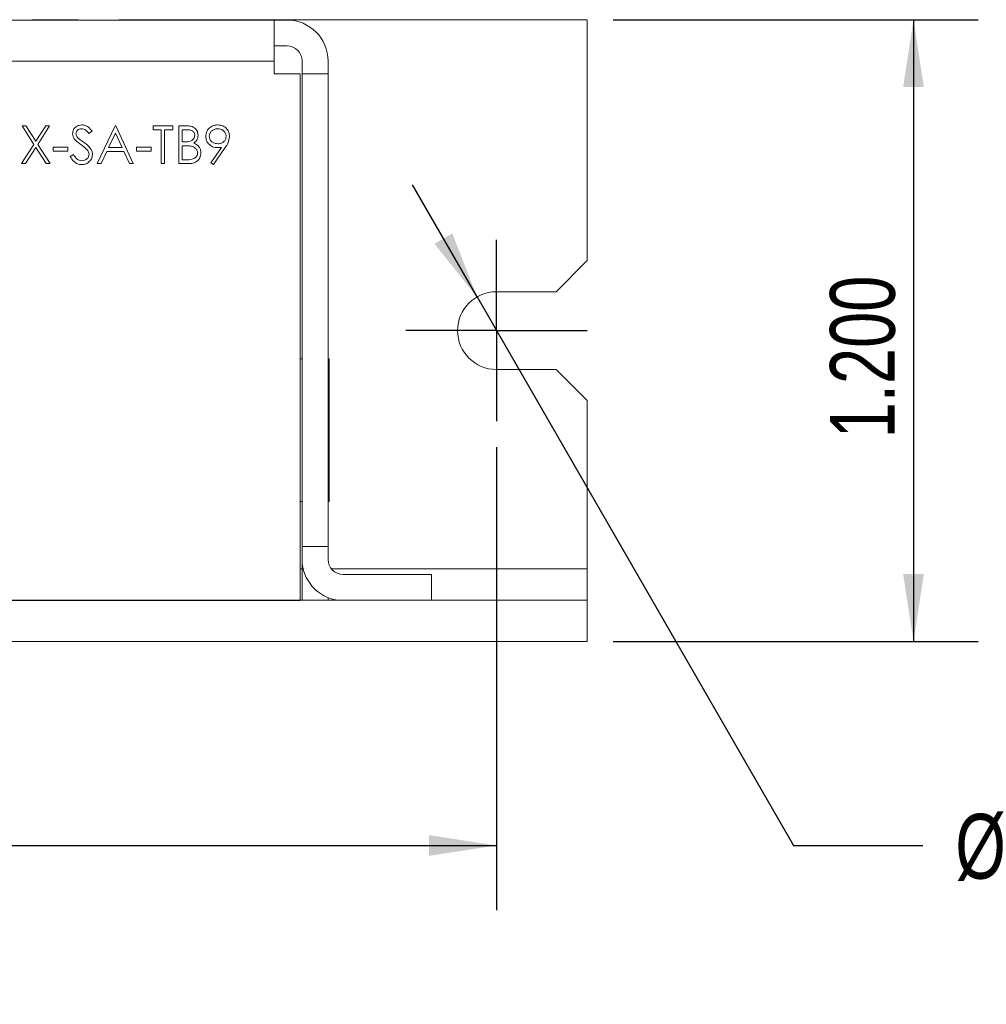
# Model space of a CAD drawing. Header units: inches. Extents: x 0.2 to 16.3, y 0.2 to 11.5.
# Tile 40 of 64: x 10.3 to 12.1, y 2.6 to 4.5. Entities that reach past the tile are written whole.
import ezdxf

# ---------------------------------------------------------------- set-up
doc = ezdxf.new("R2010")
doc.units = ezdxf.units.IN
doc.header["$MEASUREMENT"] = 0
doc.layers.add('FORMAT', color=7, linetype='Continuous')
doc.styles.add('SLDTEXTSTYLE0', font='TXT', dxfattribs={"width": 0.75})
doc.dimstyles.new('SLDDIMSTYLE0', dxfattribs={"dimtxt": 0.125, "dimasz": 0.13, "dimexe": 0, "dimexo": 0.0625, "dimgap": 0.03125, "dimtad": 2, "dimdec": 3, "dimzin": 4, "dimdsep": 46, "dimtxsty": 'Standard', "dimsah": 1, "dimcen": 0.09, "dimadec": 0, "dimazin": 0, "dimtfac": 1, "dimtdec": 3, "dimtofl": 0, "dimtmove": 0, "dimatfit": 3, "dimfxl": 0, "dimtolj": 1, "dimtzin": 12, "dimarcsym": 0})
doc.dimstyles.new('SLDDIMSTYLE3', dxfattribs={"dimtxt": 0.125, "dimasz": 0.13, "dimexe": 0, "dimexo": 0.0625, "dimgap": 0.03125, "dimtad": 0, "dimtih": 1, "dimtoh": 1, "dimdec": 3, "dimzin": 12, "dimdsep": 46, "dimtxsty": 'Standard', "dimsah": 1, "dimcen": 0.09, "dimadec": 0, "dimazin": 0, "dimtfac": 1, "dimtdec": 3, "dimtmove": 0, "dimatfit": 2, "dimfxl": 0, "dimtolj": 1, "dimtzin": 12, "dimarcsym": 0})

# ---------------------------------------------------------------- blocks, each defined once
blk = doc.blocks.new('*D16')
at = {"layer": 'FORMAT'}
for p, q in [((6.5309, 3.638), (6.5309, 2.7443)), ((11.1809, 3.638), (11.1809, 2.7443)), ((6.5309, 2.8693), (11.1809, 2.8693))]:
    blk.add_line(p, q, dxfattribs=at)
for points in [[(6.5309, 2.8693), (6.6609, 2.8493), (6.6609, 2.8893)], [(11.1809, 2.8693), (11.0509, 2.8893), (11.0509, 2.8493)]]:
    blk.add_solid(points, dxfattribs=at)
at = {"layer": 'FORMAT', "insert": (8.6481, 3.0305), "char_height": 0.125, "attachment_point": 1, "style": 'SLDTEXTSTYLE0'}
blk.add_mtext('4.650', dxfattribs=at)
blk = doc.blocks.new('*D17')
at = {"layer": 'FORMAT'}
for p, q in [((11.4059, 4.463), (12.1108, 4.463)), ((11.9858, 4.463), (11.9858, 3.263)), ((11.4059, 3.263), (12.1108, 3.263))]:
    blk.add_line(p, q, dxfattribs=at)
for points in [[(11.9858, 4.463), (11.9658, 4.333), (12.0058, 4.333)], [(11.9858, 3.263), (12.0058, 3.393), (11.9658, 3.393)]]:
    blk.add_solid(points, dxfattribs=at)
at = {"layer": 'FORMAT', "insert": (11.8247, 3.6553), "char_height": 0.125, "attachment_point": 1, "rotation": 90, "style": 'SLDTEXTSTYLE0'}
blk.add_mtext('1.200', dxfattribs=at)
blk = doc.blocks.new('*D18')
at = {"layer": 'FORMAT'}
for p, q in [((11.1435, 3.928), (11.0186, 4.1446)), ((11.1435, 3.928), (11.754, 2.8693)), ((11.754, 2.8693), (12.004, 2.8693))]:
    blk.add_line(p, q, dxfattribs=at)
blk.add_solid([(11.1435, 3.928), (11.0958, 4.0506), (11.0612, 4.0306)], dxfattribs=at)
at = {"layer": 'FORMAT', "char_height": 0.125, "attachment_point": 1, "style": 'SLDTEXTSTYLE0'}
for s, insert in [('.150 (4X)', (12.255, 2.9322)), ('%%c', (12.0665, 2.9303))]:
    blk.add_mtext(s, dxfattribs=dict(at, insert=insert))
blk = doc.blocks.new('SW_CENTERMARKSYMBOL_5')
at = {"layer": 'FORMAT', "color": 0}
for p, q in [((0, 0.1), (0, 0.175)), ((0, 0), (0, 0.1)), ((-0.1, 0), (-0.175, 0)), ((0, 0), (-0.1, 0)), ((0, 0), (0, -0.1)), ((0, 0), (0.1, 0)), ((0.1, 0), (0.175, 0)), ((0, -0.1), (0, -0.175))]:
    blk.add_line(p, q, dxfattribs=at)

msp = doc.modelspace()

# ---------------------------------------------------------------- linework, layer by layer
at = {"color": 7, "linetype": 'Continuous', "lineweight": 15}
for p, q in [((9.9395, 4.4623), (10.7519, 4.4623)), ((10.3731, 4.463), (10.2846, 4.463)), ((11.3559, 4.463), (10.4523, 4.463)), ((10.7519, 4.4623), (10.7519, 4.3833)), ((10.7519, 4.4623), (10.7769, 4.4623)), ((11.3559, 3.998), (11.3559, 4.463)), ((10.7519, 4.4123), (10.7769, 4.4123)), ((9.9395, 4.3833), (10.7519, 4.3833)), ((10.7519, 4.3833), (10.7519, 4.3583)), ((10.8059, 4.3833), (10.8059, 4.3583)), ((10.8559, 4.3833), (10.8559, 4.3583)), ((10.7519, 4.3583), (10.8024, 4.3583)), ((10.8024, 4.3583), (10.8024, 3.3423)), ((10.8559, 4.3583), (10.8059, 4.3583)), ((10.8059, 4.3583), (10.8059, 3.4463)), ((10.8559, 4.3583), (10.8559, 3.4463)), ((10.2653, 4.2582), (10.2728, 4.2582)), ((10.2882, 4.2224), (10.2653, 4.2582)), ((10.2728, 4.2582), (10.2919, 4.2283)), ((10.2919, 4.2283), (10.311, 4.2582)), ((10.3186, 4.2582), (10.2957, 4.2224)), ((10.311, 4.2582), (10.3186, 4.2582)), ((10.4106, 4.1852), (10.4452, 4.2582)), ((10.4452, 4.2582), (10.4462, 4.2582)), ((10.4462, 4.2582), (10.4798, 4.1852)), ((10.5182, 4.2582), (10.5565, 4.2582)), ((10.5182, 4.2507), (10.5182, 4.2582)), ((10.5565, 4.2582), (10.5565, 4.2507)), ((10.5677, 4.2582), (10.5819, 4.2582)), ((10.5677, 4.1852), (10.5677, 4.2582)), ((10.4004, 4.2477), (10.3945, 4.2432)), ((10.4456, 4.2439), (10.4324, 4.2161)), ((10.4585, 4.2161), (10.4456, 4.2439)), ((10.534, 4.2507), (10.5182, 4.2507)), ((10.534, 4.1852), (10.534, 4.2507)), ((10.5406, 4.2507), (10.5406, 4.1852)), ((10.5565, 4.2507), (10.5406, 4.2507)), ((10.5742, 4.2507), (10.5742, 4.2273)), ((10.5831, 4.2507), (10.5742, 4.2507)), ((10.2643, 4.1852), (10.2882, 4.2224)), ((10.2957, 4.2224), (10.3195, 4.1852)), ((10.5742, 4.2273), (10.5786, 4.2273)), ((10.5742, 4.2198), (10.5742, 4.1927)), ((10.5786, 4.2198), (10.5742, 4.2198)), ((10.2919, 4.2165), (10.2719, 4.1852)), ((10.312, 4.1852), (10.2919, 4.2165)), ((10.3256, 4.217), (10.3536, 4.217)), ((10.3256, 4.2095), (10.3256, 4.217)), ((10.3536, 4.2095), (10.3256, 4.2095)), ((10.3536, 4.217), (10.3536, 4.2095)), ((10.3583, 4.1993), (10.3645, 4.203)), ((10.4289, 4.2086), (10.4178, 4.1852)), ((10.4619, 4.2086), (10.4289, 4.2086)), ((10.4324, 4.2161), (10.4585, 4.2161)), ((10.4727, 4.1852), (10.4619, 4.2086)), ((10.4864, 4.217), (10.5144, 4.217)), ((10.4864, 4.2095), (10.4864, 4.217)), ((10.5144, 4.2095), (10.4864, 4.2095)), ((10.5144, 4.217), (10.5144, 4.2095)), ((10.6298, 4.187), (10.6501, 4.2166)), ((10.6575, 4.2162), (10.635, 4.1834)), ((10.2719, 4.1852), (10.2643, 4.1852)), ((10.3195, 4.1852), (10.312, 4.1852)), ((10.4178, 4.1852), (10.4106, 4.1852)), ((10.4798, 4.1852), (10.4727, 4.1852)), ((10.5406, 4.1852), (10.534, 4.1852)), ((10.5874, 4.1852), (10.5677, 4.1852)), ((10.5742, 4.1927), (10.5836, 4.1927)), ((10.635, 4.1834), (10.6298, 4.187)), ((11.2959, 3.938), (11.3559, 3.998)), ((11.1809, 3.938), (11.2959, 3.938)), ((10.8059, 3.8086), (10.8024, 3.8086)), ((10.8559, 3.8086), (10.8579, 3.8086)), ((10.8559, 3.8086), (10.8579, 3.8086)), ((10.8559, 3.8086), (10.8579, 3.8086)), ((10.8559, 3.8086), (10.8579, 3.8086)), ((10.8559, 3.8086), (10.8579, 3.8086)), ((10.8559, 3.8086), (10.8579, 3.8086)), ((10.8559, 3.8086), (10.8579, 3.8086)), ((10.8559, 3.8086), (10.8579, 3.8086)), ((10.8559, 3.8086), (10.8579, 3.8086)), ((10.8579, 3.8086), (10.8579, 3.8047)), ((10.8579, 3.8086), (10.8579, 3.8047)), ((10.8579, 3.8086), (10.8579, 3.8047)), ((10.8579, 3.8086), (10.8579, 3.8047)), ((10.8579, 3.8086), (10.8579, 3.8047)), ((10.8579, 3.8086), (10.8579, 3.8047)), ((10.8579, 3.8086), (10.8579, 3.8047)), ((10.8579, 3.8086), (10.8579, 3.8047)), ((10.8579, 3.8086), (10.8579, 3.8047)), ((10.8579, 3.533), (10.8579, 3.8047)), ((11.2959, 3.788), (11.1809, 3.788)), ((11.3559, 3.728), (11.2959, 3.788)), ((11.3559, 3.403), (11.3559, 3.728)), ((10.8059, 3.533), (10.8024, 3.533)), ((10.8579, 3.533), (10.8559, 3.533)), ((10.8559, 3.4463), (10.8059, 3.4463)), ((10.8059, 3.4463), (10.8059, 3.4213)), ((10.8059, 3.4463), (10.8059, 3.343)), ((10.8059, 3.4463), (10.8059, 3.4213)), ((10.8059, 3.4463), (10.8059, 3.343)), ((10.8559, 3.4463), (10.8559, 3.4213)), ((10.8559, 3.4463), (10.8559, 3.4213)), ((10.8559, 3.4463), (10.8559, 3.4213)), ((10.8559, 3.4463), (10.8559, 3.4213)), ((10.8059, 3.403), (10.8024, 3.403)), ((11.3559, 3.403), (10.8624, 3.403)), ((11.3559, 3.343), (11.3559, 3.403)), ((10.8849, 3.3923), (11.0559, 3.3923)), ((11.0559, 3.3923), (11.0559, 3.343)), ((10.8559, 3.3479), (10.8559, 3.343)), ((10.8559, 3.3479), (10.8559, 3.343)), ((6.3559, 3.343), (11.3559, 3.343)), ((10.8024, 3.3423), (6.9095, 3.3423)), ((11.1059, 3.343), (11.1809, 3.343)), ((11.1059, 3.343), (11.1809, 3.343)), ((11.1809, 3.343), (11.2959, 3.343)), ((11.1809, 3.343), (11.2959, 3.343)), ((11.2959, 3.343), (11.3559, 3.343)), ((11.2959, 3.343), (11.3559, 3.343)), ((11.3559, 3.263), (11.3559, 3.343)), ((6.3559, 3.263), (11.3559, 3.263)), ((11.1059, 3.263), (11.1809, 3.263)), ((11.1059, 3.263), (11.1809, 3.263)), ((11.1809, 3.263), (11.2959, 3.263)), ((11.1809, 3.263), (11.2959, 3.263)), ((11.2959, 3.263), (11.3559, 3.263)), ((11.2959, 3.263), (11.3559, 3.263))]:
    msp.add_line(p, q, dxfattribs=at)
for centre, radius, start, end in [((10.7769, 4.3833), 0.079, 0, 90), ((10.7769, 4.3833), 0.029, 0, 90), ((11.1809, 3.863), 0.075, 90, 270), ((10.8539, 3.8047), 0.00394, 0, 59.8676), ((10.8849, 3.4213), 0.079, 180, 262.4491), ((10.8849, 3.4213), 0.029, 180, 270)]:
    msp.add_arc(centre, radius, start, end, dxfattribs=at)
for points in [[(10.3059, 4.4626), (10.3059, 4.4623)], [(10.3134, 4.4626), (10.3134, 4.4623)]]:
    msp.add_open_spline(points, degree=1, dxfattribs=at)
for points, knots in [([(10.363, 4.243), (10.3633, 4.2456), (10.3639, 4.2508), (10.3689, 4.2564), (10.3749, 4.2595), (10.3789, 4.2598), (10.3809, 4.26)], [0, 0, 0, 0, 0.2795525, 0.558797, 0.7793772, 1, 1, 1, 1]), ([(10.3809, 4.26), (10.3832, 4.2598), (10.3877, 4.2594), (10.3947, 4.2551), (10.3982, 4.2505), (10.4004, 4.2477)], [0, 0, 0, 0, 0.279747, 0.559502, 1, 1, 1, 1]), ([(10.5819, 4.2582), (10.5851, 4.2581), (10.5913, 4.258), (10.5995, 4.2542), (10.6043, 4.2474), (10.6048, 4.2425), (10.6051, 4.2401)], [0, 0, 0, 0, 0.2813177, 0.5599231, 0.7799348, 1, 1, 1, 1]), ([(10.6201, 4.2377), (10.6204, 4.2411), (10.6212, 4.2478), (10.6277, 4.2551), (10.6354, 4.2593), (10.6406, 4.2598), (10.6433, 4.26)], [0, 0, 0, 0, 0.279539, 0.558851, 0.779455, 1, 1, 1, 1]), ([(10.6433, 4.26), (10.6466, 4.2596), (10.6532, 4.2589), (10.6607, 4.2529), (10.6651, 4.2454), (10.6656, 4.2402), (10.6659, 4.2376)], [0, 0, 0, 0, 0.27973, 0.559165, 0.779612, 1, 1, 1, 1]), ([(10.367, 4.2319), (10.3658, 4.2338), (10.3635, 4.2372), (10.3631, 4.2412), (10.363, 4.243)], [0, 0, 0, 0, 0.559842, 1, 1, 1, 1]), ([(10.3802, 4.2525), (10.3787, 4.2524), (10.3758, 4.2522), (10.3722, 4.2499), (10.3699, 4.2468), (10.3696, 4.2445), (10.3695, 4.2433)], [0, 0, 0, 0, 0.280272, 0.559931, 0.77992, 1, 1, 1, 1]), ([(10.3695, 4.2433), (10.3696, 4.2423), (10.3698, 4.2403), (10.3714, 4.2369), (10.3732, 4.235), (10.3743, 4.2339)], [0, 0, 0, 0, 0.279946, 0.559772, 1, 1, 1, 1]), ([(10.3945, 4.2432), (10.3924, 4.2458), (10.3895, 4.2495), (10.3841, 4.2522), (10.3815, 4.2524), (10.3802, 4.2525)], [0, 0, 0, 0, 0.559821, 0.77985, 1, 1, 1, 1]), ([(10.5786, 4.2273), (10.5832, 4.2273), (10.589, 4.2273), (10.5946, 4.231), (10.5968, 4.2336), (10.5983, 4.2366), (10.5985, 4.2388), (10.5986, 4.24)], [0, 0, 0, 0, 0.498608, 0.624009, 0.749402, 0.874736, 1, 1, 1, 1]), ([(10.5986, 4.24), (10.5983, 4.2417), (10.598, 4.2444), (10.5957, 4.2472), (10.5914, 4.2503), (10.5868, 4.2505), (10.5831, 4.2507)], [0, 0, 0, 0, 0.249284, 0.374926, 0.500648, 1, 1, 1, 1]), ([(10.6051, 4.2401), (10.605, 4.2384), (10.6047, 4.2349), (10.6023, 4.2291), (10.5988, 4.2263), (10.5967, 4.2246)], [0, 0, 0, 0, 0.280867, 0.561526, 1, 1, 1, 1]), ([(10.6424, 4.2161), (10.6391, 4.2164), (10.6326, 4.2171), (10.6253, 4.2229), (10.6207, 4.23), (10.6203, 4.2351), (10.6201, 4.2377)], [0, 0, 0, 0, 0.279814, 0.559489, 0.779636, 1, 1, 1, 1]), ([(10.6429, 4.2525), (10.6407, 4.2523), (10.6361, 4.2519), (10.6308, 4.2482), (10.6272, 4.2434), (10.6268, 4.2398), (10.6266, 4.2381)], [0, 0, 0, 0, 0.280092, 0.560012, 0.780131, 1, 1, 1, 1]), ([(10.6266, 4.2381), (10.627, 4.2357), (10.6277, 4.2311), (10.6327, 4.2265), (10.6381, 4.2239), (10.6418, 4.2237), (10.6436, 4.2236)], [0, 0, 0, 0, 0.2784725, 0.558425, 0.7790953, 1, 1, 1, 1]), ([(10.6593, 4.2381), (10.659, 4.2403), (10.6583, 4.2449), (10.6535, 4.2495), (10.6483, 4.2522), (10.6447, 4.2524), (10.6429, 4.2525)], [0, 0, 0, 0, 0.278723, 0.55857, 0.779173, 1, 1, 1, 1]), ([(10.6436, 4.2236), (10.6458, 4.2237), (10.6503, 4.2241), (10.6556, 4.2279), (10.6588, 4.2328), (10.6591, 4.2363), (10.6593, 4.2381)], [0, 0, 0, 0, 0.280318, 0.559529, 0.779751, 1, 1, 1, 1]), ([(10.6659, 4.2376), (10.6651, 4.2333), (10.6638, 4.2255), (10.6594, 4.2191), (10.6575, 4.2162)], [0, 0, 0, 0, 0.558192, 1, 1, 1, 1]), ([(10.379, 4.222), (10.3766, 4.2237), (10.3724, 4.2267), (10.3687, 4.2303), (10.367, 4.2319)], [0, 0, 0, 0, 0.560415, 1, 1, 1, 1]), ([(10.3743, 4.2339), (10.3761, 4.2325), (10.3793, 4.23), (10.3827, 4.2277), (10.3841, 4.2266)], [0, 0, 0, 0, 0.559907, 1, 1, 1, 1]), ([(10.3921, 4.2104), (10.3899, 4.2128), (10.3859, 4.2171), (10.3811, 4.2205), (10.379, 4.222)], [0, 0, 0, 0, 0.559494, 1, 1, 1, 1]), ([(10.3841, 4.2266), (10.3887, 4.2232), (10.3951, 4.2185), (10.4005, 4.2098), (10.401, 4.2053), (10.4013, 4.2031)], [0, 0, 0, 0, 0.560115, 0.780283, 1, 1, 1, 1]), ([(10.5922, 4.219), (10.5897, 4.2193), (10.5852, 4.2198), (10.5806, 4.2198), (10.5786, 4.2198)], [0, 0, 0, 0, 0.559732, 1, 1, 1, 1]), ([(10.6042, 4.2059), (10.6039, 4.2077), (10.6035, 4.2113), (10.5993, 4.2165), (10.5949, 4.218), (10.5922, 4.219)], [0, 0, 0, 0, 0.279945, 0.560431, 1, 1, 1, 1]), ([(10.5967, 4.2246), (10.5989, 4.2237), (10.6032, 4.2219), (10.6078, 4.217), (10.6103, 4.2115), (10.6106, 4.2078), (10.6107, 4.2059)], [0, 0, 0, 0, 0.280383, 0.559604, 0.779764, 1, 1, 1, 1]), ([(10.3645, 4.203), (10.3666, 4.1997), (10.3697, 4.195), (10.3758, 4.1913), (10.3789, 4.191), (10.3805, 4.1908)], [0, 0, 0, 0, 0.559322, 0.779778, 1, 1, 1, 1]), ([(10.3805, 4.1908), (10.3824, 4.191), (10.3863, 4.1914), (10.3911, 4.1944), (10.3942, 4.1986), (10.3946, 4.2017), (10.3948, 4.2032)], [0, 0, 0, 0, 0.2802766, 0.5601452, 0.7801537, 1, 1, 1, 1]), ([(10.4013, 4.2031), (10.4009, 4.2001), (10.4001, 4.1941), (10.3942, 4.1878), (10.3875, 4.1839), (10.3828, 4.1836), (10.3805, 4.1834)], [0, 0, 0, 0, 0.279184, 0.559084, 0.779447, 1, 1, 1, 1]), ([(10.3948, 4.2032), (10.3946, 4.2047), (10.3943, 4.2073), (10.3928, 4.2094), (10.3921, 4.2104)], [0, 0, 0, 0, 0.558988, 1, 1, 1, 1]), ([(10.5836, 4.1927), (10.5883, 4.1927), (10.5955, 4.1927), (10.6018, 4.1983), (10.6039, 4.2025), (10.6041, 4.2048), (10.6042, 4.2059)], [0, 0, 0, 0, 0.499362, 0.748736, 0.874399, 1, 1, 1, 1]), ([(10.6107, 4.2059), (10.6103, 4.2027), (10.6094, 4.1961), (10.6028, 4.1892), (10.5951, 4.1857), (10.59, 4.1854), (10.5874, 4.1852)], [0, 0, 0, 0, 0.279141, 0.558653, 0.779059, 1, 1, 1, 1]), ([(10.6501, 4.2166), (10.6486, 4.2165), (10.6461, 4.2162), (10.6435, 4.2161), (10.6424, 4.2161)], [0, 0, 0, 0, 0.559943, 1, 1, 1, 1]), ([(10.3805, 4.1834), (10.3778, 4.1836), (10.3724, 4.1842), (10.3641, 4.1897), (10.3605, 4.1956), (10.3583, 4.1993)], [0, 0, 0, 0, 0.279882, 0.559668, 1, 1, 1, 1])]:
    msp.add_open_spline(points, degree=3, knots=knots, dxfattribs=at)

# ---------------------------------------------------------------- block references
at = {"layer": 'FORMAT'}
msp.add_blockref('SW_CENTERMARKSYMBOL_5', (11.1809, 3.863), dxfattribs=at)

# ---------------------------------------------------------------- dimensions: what is measured, and where the dimension line sits
dim = msp.add_linear_dim(base=(11.9858, 3.263), p1=(11.3559, 4.463), p2=(11.3559, 3.263), angle=90, dimstyle='SLDDIMSTYLE0', dxfattribs=at)
dim.commit()
dim.dimension.update_dxf_attribs({"geometry": '*D17', "text_midpoint": (11.9858, 3.863), "dimtype": 160})
dim = msp.add_radius_dim(center=(11.1809, 3.863), mpoint=(11.1435, 3.928), text='%%c.150 (4X)', dimstyle='SLDDIMSTYLE3', override={"dimpost": '<>'}, dxfattribs=at)
dim.commit()
dim.dimension.update_dxf_attribs({"geometry": '*D18', "text_midpoint": (12.5039, 2.8693), "dimtype": 164})
dim = msp.add_linear_dim(base=(11.1809, 2.8693), p1=(6.5309, 3.688), p2=(11.1809, 3.688), dimstyle='SLDDIMSTYLE0', dxfattribs=at)
dim.commit()
dim.dimension.update_dxf_attribs({"geometry": '*D16', "text_midpoint": (8.8559, 2.8693), "dimtype": 160})

doc.saveas('drawing.dxf')
